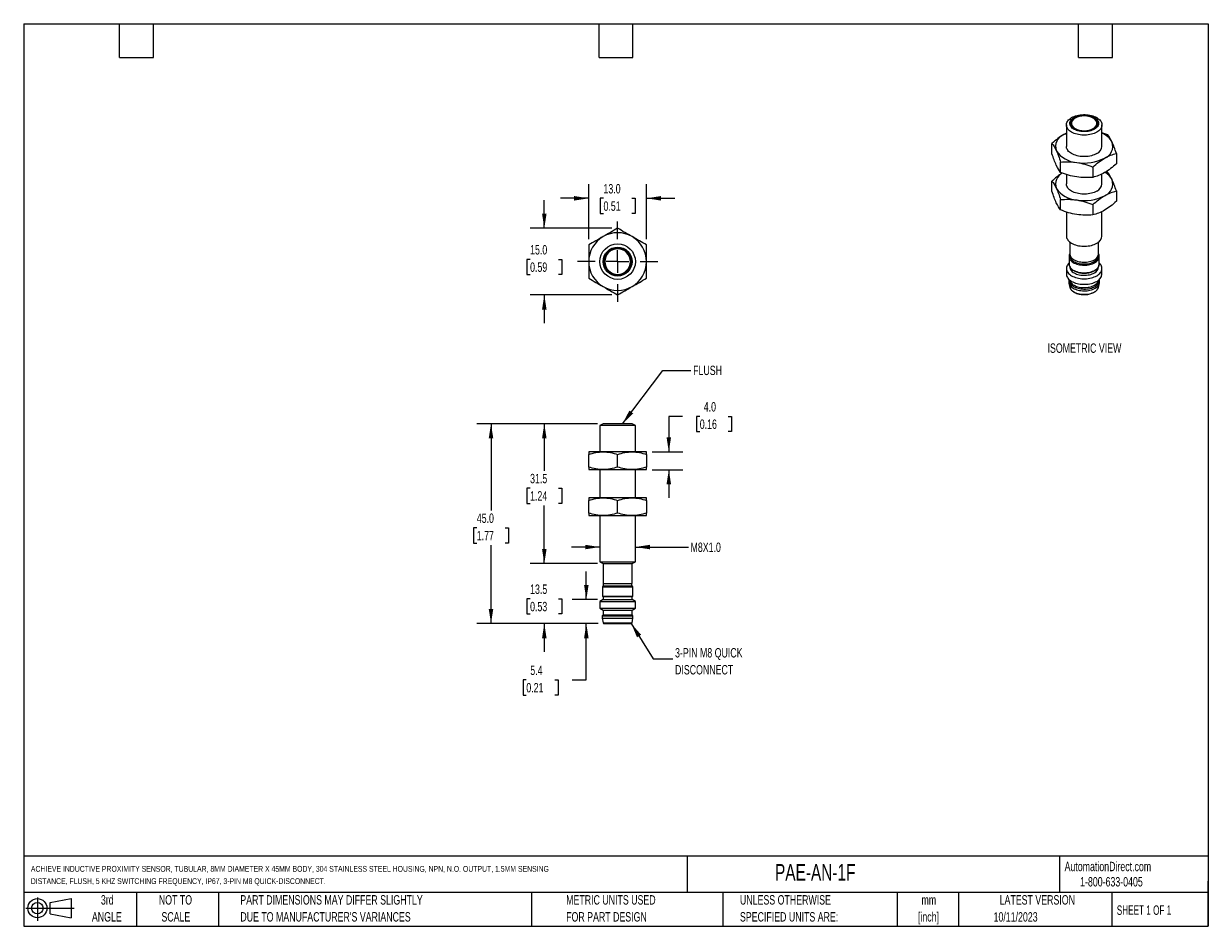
# Model space of a CAD drawing. Header units: millimetres. Extents: x 6 to 273, y 6 to 210.
import ezdxf

# ---------------------------------------------------------------- set-up
doc = ezdxf.new("R2010")
doc.units = ezdxf.units.MM
doc.linetypes.add('CENTERX2', pattern=[20.32, 12.7, -2.54, 2.54, -2.54])
doc.layers.add('CENTER', color=40, linetype='CENTERX2')
doc.layers.add('DIMENSIONS', color=140, linetype='Continuous', lineweight=25)
doc.layers.add('TEXT', color=140, linetype='Continuous', lineweight=25)
doc.styles.add('SLDTEXTSTYLE0', font='TXT', dxfattribs={"width": 0.7})
doc.styles.add('SLDTEXTSTYLE1', font='TXT', dxfattribs={"width": 0.65})
doc.dimstyles.new('SLDDIMSTYLE0', dxfattribs={"dimtxt": 2.158008, "dimasz": 3.302, "dimexe": 0, "dimexo": 0.0625, "dimgap": 0.539502, "dimtad": 0, "dimtih": 1, "dimtoh": 1, "dimrnd": 1e-09, "dimzin": 4, "dimdsep": 46, "dimtxsty": 'SLDTEXTSTYLE0', "dimsah": 1, "dimcen": 0.09, "dimadec": 0, "dimazin": 1, "dimtfac": 1, "dimtmove": 0, "dimatfit": 0, "dimfxl": 0, "dimfrac": 2, "dimtolj": 1, "dimtzin": 12, "dimarcsym": 0})
doc.dimstyles.new('SLDDIMSTYLE1', dxfattribs={"dimtxt": 2.158008, "dimasz": 3.302, "dimexe": 0, "dimexo": 0.0625, "dimgap": 0.539502, "dimtad": 0, "dimtih": 1, "dimtoh": 1, "dimrnd": 1e-09, "dimzin": 12, "dimdsep": 46, "dimtxsty": 'SLDTEXTSTYLE0', "dimsah": 1, "dimcen": 0.09, "dimadec": 0, "dimazin": 3, "dimtfac": 1, "dimtmove": 0, "dimatfit": 0, "dimfxl": 0, "dimfrac": 2, "dimtolj": 1, "dimtzin": 12, "dimarcsym": 0})
doc.dimstyles.new('SLDDIMSTYLE2', dxfattribs={"dimtxt": 2.158008, "dimasz": 3.302, "dimexe": 0, "dimexo": 0.0625, "dimgap": 0.539502, "dimtad": 0, "dimtih": 1, "dimtoh": 1, "dimrnd": 1e-09, "dimzin": 4, "dimdsep": 46, "dimtxsty": 'SLDTEXTSTYLE0', "dimsah": 1, "dimcen": 0.09, "dimadec": 0, "dimazin": 1, "dimtfac": 1, "dimtofl": 0, "dimtmove": 0, "dimatfit": 3, "dimfxl": 0, "dimfrac": 2, "dimtolj": 1, "dimtzin": 12, "dimarcsym": 0})
doc.dimstyles.new('SLDDIMSTYLE3', dxfattribs={"dimtxt": 2.158008, "dimasz": 3.302, "dimexe": 0, "dimexo": 0.0625, "dimgap": 0.539502, "dimtad": 0, "dimtih": 1, "dimtoh": 1, "dimrnd": 1e-09, "dimzin": 12, "dimdsep": 46, "dimtxsty": 'SLDTEXTSTYLE0', "dimsah": 1, "dimcen": 0.09, "dimadec": 0, "dimazin": 3, "dimtfac": 1, "dimtofl": 0, "dimtmove": 0, "dimatfit": 3, "dimfxl": 0, "dimfrac": 2, "dimtolj": 1, "dimtzin": 12, "dimarcsym": 0})
doc.dimstyles.new('SLDDIMSTYLE4', dxfattribs={"dimtxt": 0.18, "dimasz": 3.302, "dimexe": 0, "dimexo": 0.0625, "dimgap": 0, "dimtad": 0, "dimtih": 1, "dimtoh": 1, "dimdec": 0, "dimrnd": 1e-09, "dimzin": 0, "dimdsep": 46, "dimtxsty": 'Standard', "dimsah": 1, "dimcen": 0.09, "dimadec": 0, "dimazin": 0, "dimtfac": 3.302, "dimtdec": 0, "dimtofl": 0, "dimtmove": 0, "dimatfit": 3, "dimfxl": 0, "dimfrac": 2, "dimtolj": 1, "dimtzin": 0, "dimarcsym": 0})

# ---------------------------------------------------------------- blocks, each defined once
blk = doc.blocks.new('Block11')
at = {"color": 7, "linetype": 'Continuous', "lineweight": 18}
for p, q in [((0, 2.88), (10.87, 2.88)), ((2.59, 5.31), (2.59, 0)), ((5.48, 4.17), (10.18, 5.03)), ((5.48, 1.6), (5.48, 4.17)), ((10.18, 5.03), (10.18, 0.73)), ((5.48, 1.6), (10.18, 0.73))]:
    blk.add_line(p, q, dxfattribs=at)
for radius in [2.15, 1.29]:
    blk.add_circle((2.59, 2.88), radius, dxfattribs=at)
blk = doc.blocks.new('Block12')
at = {"color": 7, "linetype": 'Continuous'}
blk.add_blockref('Block11', (0, 0), dxfattribs=at)
blk = doc.blocks.new('_D')
at = {"layer": 'DIMENSIONS'}
for p, q in [((154.67, 121.15), (151.59, 121.15)), ((151.59, 121.15), (151.59, 113.15)), ((158.56, 121.15), (157.84, 121.15)), ((157.84, 121.15), (157.84, 117.72)), ((164.98, 121.15), (165.7, 121.15)), ((165.7, 121.15), (165.7, 117.72)), ((157.84, 117.72), (158.56, 117.72)), ((165.7, 117.72), (164.98, 117.72)), ((147.83, 113.15), (154.76, 113.15)), ((147.83, 109.15), (154.76, 109.15)), ((151.59, 109.15), (151.59, 102.8))]:
    blk.add_line(p, q, dxfattribs=at)
for points in [[(151.59, 113.15), (152.1, 116.45), (151.08, 116.45)], [(151.59, 109.15), (151.08, 105.85), (152.1, 105.85)]]:
    blk.add_solid(points, dxfattribs=at)
at = {"layer": 'DIMENSIONS', "char_height": 2.117, "attachment_point": 1, "style": 'SLDTEXTSTYLE0'}
for s, insert in [('4.0', (159.46, 124.36)), ('0.16', (158.56, 120.45))]:
    blk.add_mtext(s, dxfattribs=dict(at, insert=insert))
blk = doc.blocks.new('_D_1')
at = {"layer": 'DIMENSIONS'}
for p, q in [((136.06, 91.73), (129.71, 91.73)), ((144.06, 91.73), (156, 91.73))]:
    blk.add_line(p, q, dxfattribs=at)
for points in [[(136.06, 91.73), (132.76, 92.24), (132.76, 91.22)], [(144.06, 91.73), (147.36, 91.22), (147.36, 92.24)]]:
    blk.add_solid(points, dxfattribs=at)
at = {"layer": 'DIMENSIONS', "insert": (156.48, 92.74), "char_height": 2.117, "attachment_point": 1, "style": 'SLDTEXTSTYLE0'}
blk.add_mtext('M8X1.0', dxfattribs=at)
blk = doc.blocks.new('_D_2')
at = {"layer": 'DIMENSIONS'}
for p, q in [((133.02, 79.9), (133.02, 86.25)), ((135.54, 79.9), (129.85, 79.9)), ((135.71, 74.5), (129.85, 74.5)), ((133.02, 61.83), (133.02, 74.5)), ((119.51, 61.83), (118.79, 61.83)), ((118.79, 61.83), (118.79, 58.4)), ((125.93, 61.83), (126.65, 61.83)), ((126.65, 61.83), (126.65, 58.4)), ((129.82, 61.83), (133.02, 61.83)), ((118.79, 58.4), (119.51, 58.4)), ((126.65, 58.4), (125.93, 58.4))]:
    blk.add_line(p, q, dxfattribs=at)
for points in [[(133.02, 79.9), (133.53, 83.2), (132.51, 83.2)], [(133.02, 74.5), (132.51, 71.2), (133.53, 71.2)]]:
    blk.add_solid(points, dxfattribs=at)
at = {"layer": 'DIMENSIONS', "char_height": 2.117, "attachment_point": 1, "style": 'SLDTEXTSTYLE0'}
for s, insert in [('5.4', (120.41, 65.04)), ('0.21', (119.51, 61.13))]:
    blk.add_mtext(s, dxfattribs=dict(at, insert=insert))
blk = doc.blocks.new('_D_3')
at = {"layer": 'DIMENSIONS'}
for p, q in [((123.56, 88), (123.56, 94.35)), ((135.54, 88), (120.39, 88)), ((120.36, 80.09), (119.63, 80.09)), ((119.63, 80.09), (119.63, 76.66)), ((126.77, 80.09), (127.49, 80.09)), ((127.49, 80.09), (127.49, 76.66)), ((119.63, 76.66), (120.36, 76.66)), ((127.49, 76.66), (126.77, 76.66)), ((135.71, 74.5), (120.39, 74.5)), ((123.56, 74.5), (123.56, 68.15))]:
    blk.add_line(p, q, dxfattribs=at)
for points in [[(123.56, 88), (124.07, 91.3), (123.05, 91.3)], [(123.56, 74.5), (123.05, 71.2), (124.07, 71.2)]]:
    blk.add_solid(points, dxfattribs=at)
at = {"layer": 'DIMENSIONS', "char_height": 2.117, "attachment_point": 1, "style": 'SLDTEXTSTYLE0'}
for s, insert in [('13.5', (120.36, 83.3)), ('0.53', (120.36, 79.39))]:
    blk.add_mtext(s, dxfattribs=dict(at, insert=insert))
blk = doc.blocks.new('_D_4')
at = {"layer": 'DIMENSIONS'}
for p, q in [((135.54, 119.5), (108.39, 119.5)), ((111.56, 119.5), (111.56, 99.98)), ((108.36, 96.07), (107.63, 96.07)), ((107.63, 96.07), (107.63, 92.64)), ((114.77, 96.07), (115.49, 96.07)), ((115.49, 96.07), (115.49, 92.64)), ((107.63, 92.64), (108.36, 92.64)), ((111.56, 74.5), (111.56, 92.16)), ((115.49, 92.64), (114.77, 92.64)), ((135.71, 74.5), (108.39, 74.5))]:
    blk.add_line(p, q, dxfattribs=at)
for points in [[(111.56, 119.5), (111.05, 116.2), (112.07, 116.2)], [(111.56, 74.5), (112.07, 77.8), (111.05, 77.8)]]:
    blk.add_solid(points, dxfattribs=at)
at = {"layer": 'DIMENSIONS', "char_height": 2.117, "attachment_point": 1, "style": 'SLDTEXTSTYLE0'}
for s, insert in [('45.0', (108.36, 99.28)), ('1.77', (108.36, 95.37))]:
    blk.add_mtext(s, dxfattribs=dict(at, insert=insert))
blk = doc.blocks.new('_D_5')
at = {"layer": 'DIMENSIONS'}
for p, q in [((135.54, 119.5), (120.39, 119.5)), ((123.56, 119.5), (123.56, 108.92)), ((120.36, 105), (119.63, 105)), ((119.63, 105), (119.63, 101.57)), ((126.77, 105), (127.49, 105)), ((127.49, 105), (127.49, 101.57)), ((119.63, 101.57), (120.36, 101.57)), ((127.49, 101.57), (126.77, 101.57)), ((123.56, 88), (123.56, 101.09)), ((135.54, 88), (120.39, 88))]:
    blk.add_line(p, q, dxfattribs=at)
for points in [[(123.56, 119.5), (123.05, 116.2), (124.07, 116.2)], [(123.56, 88), (124.07, 91.3), (123.05, 91.3)]]:
    blk.add_solid(points, dxfattribs=at)
at = {"layer": 'DIMENSIONS', "char_height": 2.117, "attachment_point": 1, "style": 'SLDTEXTSTYLE0'}
for s, insert in [('31.5', (120.36, 108.21)), ('1.24', (120.36, 104.3))]:
    blk.add_mtext(s, dxfattribs=dict(at, insert=insert))
blk = doc.blocks.new('_D_6')
at = {"layer": 'DIMENSIONS'}
for p, q in [((133.56, 161.02), (133.56, 173.42)), ((146.56, 161.02), (146.56, 173.42)), ((133.56, 170.24), (127.21, 170.24)), ((136.88, 170.24), (136.15, 170.24)), ((136.15, 170.24), (136.15, 166.81)), ((143.29, 170.24), (144.02, 170.24)), ((144.02, 170.24), (144.02, 166.81)), ((146.56, 170.24), (152.91, 170.24)), ((136.15, 166.81), (136.88, 166.81)), ((144.02, 166.81), (143.29, 166.81))]:
    blk.add_line(p, q, dxfattribs=at)
for points in [[(133.56, 170.24), (130.26, 170.75), (130.26, 169.73)], [(146.56, 170.24), (149.86, 169.73), (149.86, 170.75)]]:
    blk.add_solid(points, dxfattribs=at)
at = {"layer": 'DIMENSIONS', "char_height": 2.117, "attachment_point": 1, "style": 'SLDTEXTSTYLE0'}
for s, insert in [('13.0', (136.88, 173.45)), ('0.51', (136.88, 169.54))]:
    blk.add_mtext(s, dxfattribs=dict(at, insert=insert))
blk = doc.blocks.new('_D_7')
at = {"layer": 'DIMENSIONS'}
for p, q in [((123.56, 163.5), (123.56, 169.85)), ((138.79, 163.5), (120.39, 163.5)), ((120.36, 156.5), (119.63, 156.5)), ((119.63, 156.5), (119.63, 153.07)), ((126.77, 156.5), (127.49, 156.5)), ((127.49, 156.5), (127.49, 153.07)), ((119.63, 153.07), (120.36, 153.07)), ((127.49, 153.07), (126.77, 153.07)), ((138.79, 148.49), (120.39, 148.49)), ((123.56, 148.49), (123.56, 142.14))]:
    blk.add_line(p, q, dxfattribs=at)
for points in [[(123.56, 163.5), (124.07, 166.8), (123.05, 166.8)], [(123.56, 148.49), (123.05, 145.19), (124.07, 145.19)]]:
    blk.add_solid(points, dxfattribs=at)
at = {"layer": 'DIMENSIONS', "char_height": 2.117, "attachment_point": 1, "style": 'SLDTEXTSTYLE0'}
for s, insert in [('15.0', (120.36, 159.71)), ('0.59', (120.36, 155.8))]:
    blk.add_mtext(s, dxfattribs=dict(at, insert=insert))
blk = doc.blocks.new('SW_CENTERMARKSYMBOL_0')
at = {"layer": 'CENTER', "color": 0}
for p, q in [((0, 5.08), (0, 9.04)), ((-5.08, 0), (-9.04, 0)), ((0, 0), (-2.54, 0)), ((0, 0), (0, 2.54)), ((0, 0), (0, -2.54)), ((0, 0), (2.54, 0)), ((5.08, 0), (9.04, 0)), ((0, -5.08), (0, -9.04))]:
    blk.add_line(p, q, dxfattribs=at)

msp = doc.modelspace()

# ---------------------------------------------------------------- linework, layer by layer
for p, q in [((241.104, 186.768), (241.104, 181.937)), ((242.153, 187.235), (242.129, 187.04)), ((248.079, 187.04), (248.063, 187.168)), ((249.104, 181.937), (249.104, 186.768)), ((241.104, 184.905), (240.508, 184.59)), ((237.854, 180.266), (237.854, 182.584)), ((252.354, 180.341), (252.354, 178.023)), ((239.797, 176.081), (239.797, 178.399)), ((247.047, 177.278), (247.047, 174.96)), ((250.411, 176.075), (250.025, 176.221)), ((237.854, 171.815), (237.854, 174.133)), ((241.104, 175.613), (241.104, 173.486)), ((249.104, 173.486), (249.104, 175.702)), ((252.354, 171.89), (252.354, 169.572)), ((239.797, 167.63), (239.797, 169.948)), ((247.047, 168.826), (247.047, 166.508)), ((241.104, 167.162), (241.104, 161.755)), ((249.104, 161.755), (249.104, 167.251)), ((241.854, 160.408), (241.854, 157.727)), ((248.354, 157.727), (248.354, 160.408)), ((241.874, 157.519), (241.874, 157.318)), ((248.334, 157.318), (248.334, 157.519)), ((241.707, 157.18), (241.704, 157.155)), ((241.704, 157.178), (241.704, 157.155)), ((241.704, 157.155), (241.704, 155.44)), ((241.704, 155.44), (241.705, 155.396)), ((241.854, 154.834), (241.854, 154.787)), ((248.354, 154.787), (248.354, 154.84)), ((248.504, 157.155), (248.504, 157.165)), ((248.504, 155.44), (248.504, 157.155)), ((241.104, 154.433), (241.104, 153.181)), ((249.104, 153.181), (249.104, 154.433)), ((241.654, 151.807), (241.654, 151.398)), ((241.676, 151.173), (241.848, 150.301)), ((241.848, 150.301), (241.85, 150.291)), ((248.347, 150.244), (248.36, 150.301)), ((248.36, 150.301), (248.532, 151.173)), ((248.554, 151.398), (248.554, 151.807)), ((136.812, 119.503), (136.062, 119.07)), ((136.062, 119.07), (136.062, 113.153)), ((144.062, 119.07), (136.062, 119.07)), ((143.312, 119.503), (136.812, 119.503)), ((144.062, 119.07), (143.312, 119.503)), ((144.062, 113.153), (144.062, 119.07)), ((136.812, 113.153), (133.562, 113.153)), ((133.562, 109.733), (133.562, 112.572)), ((143.312, 113.153), (136.812, 113.153)), ((140.062, 109.733), (140.062, 112.572)), ((146.562, 113.153), (143.312, 113.153)), ((146.562, 112.572), (146.562, 109.733)), ((133.562, 109.153), (136.812, 109.153)), ((136.062, 109.153), (136.062, 102.803)), ((136.812, 109.153), (143.312, 109.153)), ((143.312, 109.153), (146.562, 109.153)), ((144.062, 102.803), (144.062, 109.153)), ((136.812, 102.803), (133.562, 102.803)), ((133.562, 99.383), (133.562, 102.222)), ((143.312, 102.803), (136.812, 102.803)), ((140.062, 99.383), (140.062, 102.222)), ((146.562, 102.803), (143.312, 102.803)), ((146.562, 102.222), (146.562, 99.383)), ((133.562, 98.803), (136.812, 98.803)), ((136.062, 98.803), (136.062, 88.436)), ((136.812, 98.803), (143.312, 98.803)), ((143.312, 98.803), (146.562, 98.803)), ((144.062, 88.436), (144.062, 98.803)), ((136.062, 88.436), (136.812, 88.003)), ((136.062, 88.436), (144.062, 88.436)), ((143.312, 88.003), (144.062, 88.436)), ((136.812, 88.003), (136.812, 83.503)), ((136.812, 88.003), (143.312, 88.003)), ((143.312, 83.503), (143.312, 88.003)), ((136.662, 82.803), (136.662, 80.703)), ((136.662, 82.803), (143.462, 82.803)), ((136.812, 83.503), (143.312, 83.503)), ((136.832, 83.503), (136.832, 83.003)), ((136.832, 83.003), (143.292, 83.003)), ((143.292, 83.003), (143.292, 83.503)), ((143.462, 80.703), (143.462, 82.803)), ((136.662, 80.703), (143.462, 80.703)), ((136.812, 80.503), (136.812, 79.903)), ((143.312, 80.503), (136.812, 80.503)), ((143.312, 79.903), (143.312, 80.503)), ((136.812, 79.903), (136.062, 79.47)), ((136.062, 79.47), (136.062, 77.936)), ((136.062, 79.47), (144.062, 79.47)), ((136.062, 77.936), (136.812, 77.503)), ((136.062, 77.936), (144.062, 77.936)), ((136.812, 79.903), (143.312, 79.903)), ((136.812, 77.503), (136.812, 76.503)), ((136.812, 77.503), (143.312, 77.503)), ((144.062, 79.47), (143.312, 79.903)), ((143.312, 77.503), (144.062, 77.936)), ((143.312, 76.503), (143.312, 77.503)), ((144.062, 77.936), (144.062, 79.47)), ((136.812, 76.503), (136.612, 76.253)), ((136.612, 76.253), (136.612, 75.753)), ((136.612, 76.253), (143.512, 76.253)), ((136.612, 75.753), (136.785, 74.671)), ((136.612, 75.753), (143.512, 75.753)), ((136.812, 76.503), (143.312, 76.503)), ((143.512, 76.253), (143.312, 76.503)), ((143.339, 74.671), (143.512, 75.753)), ((143.512, 75.753), (143.512, 76.253)), ((136.785, 74.671), (143.339, 74.671)), ((136.982, 74.503), (143.141, 74.503))]:
    msp.add_line(p, q)
at = {"flags": 128}
for points in [[(247.933, 185.136), (247.66, 184.992), (247.365, 184.863), (247.051, 184.751), (246.72, 184.656), (246.375, 184.579), (246.02, 184.521), (245.657, 184.481), (245.289, 184.462), (244.92, 184.462), (244.552, 184.481), (244.188, 184.521), (243.833, 184.579), (243.489, 184.656), (243.158, 184.751), (242.844, 184.863), (242.549, 184.992), (242.276, 185.136), (242.027, 185.293), (241.804, 185.463), (241.61, 185.645), (241.445, 185.836), (241.312, 186.035), (241.211, 186.24), (241.143, 186.449), (241.109, 186.662), (241.109, 186.875), (241.143, 187.087), (241.211, 187.297), (241.312, 187.502), (241.445, 187.701), (241.61, 187.892), (241.804, 188.073), (242.027, 188.244), (242.276, 188.401), (242.549, 188.545), (242.844, 188.673), (243.158, 188.786), (243.489, 188.881), (243.833, 188.958), (244.188, 189.016), (244.552, 189.055), (244.92, 189.075), (245.289, 189.075), (245.657, 189.055), (246.02, 189.016), (246.375, 188.958), (246.72, 188.881), (247.051, 188.786), (247.365, 188.673), (247.66, 188.545), (247.933, 188.401), (248.182, 188.244), (248.404, 188.073), (248.599, 187.892), (248.763, 187.701), (248.897, 187.502), (248.998, 187.297), (249.066, 187.087), (249.1, 186.875), (249.1, 186.662), (249.066, 186.449), (248.998, 186.24), (248.897, 186.035), (248.763, 185.836), (248.599, 185.645), (248.404, 185.463), (248.182, 185.293), (247.933, 185.136)], [(247.402, 185.795), (247.154, 185.666), (246.884, 185.552), (246.595, 185.455), (246.29, 185.375), (245.972, 185.314), (245.646, 185.272), (245.313, 185.25), (244.979, 185.247), (244.646, 185.265), (244.317, 185.302), (243.997, 185.358), (243.689, 185.433), (243.395, 185.526), (243.12, 185.636), (242.866, 185.762), (242.636, 185.902), (242.431, 186.055), (242.255, 186.219), (242.11, 186.393), (241.996, 186.574), (241.915, 186.762), (241.867, 186.953), (241.855, 187.146), (241.876, 187.339), (241.932, 187.529), (242.021, 187.716), (242.143, 187.895), (242.297, 188.067), (242.48, 188.229), (242.691, 188.379), (242.928, 188.515), (243.187, 188.637), (243.467, 188.743), (243.765, 188.831), (244.076, 188.902), (244.399, 188.953), (244.728, 188.986), (245.062, 188.998), (245.397, 188.991), (245.728, 188.963), (246.053, 188.916), (246.367, 188.851), (246.668, 188.767), (246.953, 188.665), (247.218, 188.547), (247.461, 188.414), (247.678, 188.267), (247.869, 188.108), (248.03, 187.939), (248.16, 187.761), (248.257, 187.576), (248.322, 187.387), (248.352, 187.194), (248.348, 187.001), (248.309, 186.809), (248.236, 186.621), (248.13, 186.438), (247.992, 186.262), (247.824, 186.095), (247.626, 185.939), (247.402, 185.795)], [(247.296, 185.857), (247.513, 185.996), (247.704, 186.147), (247.866, 186.31), (247.998, 186.481), (248.099, 186.659), (248.166, 186.842), (248.2, 187.028), (248.2, 187.216), (248.166, 187.402), (248.099, 187.585), (247.998, 187.763), (247.866, 187.934), (247.704, 188.097), (247.513, 188.248), (247.296, 188.387), (247.055, 188.513), (246.793, 188.623), (246.512, 188.717), (246.215, 188.793), (245.907, 188.851), (245.589, 188.89), (245.267, 188.909), (244.942, 188.909), (244.619, 188.89), (244.302, 188.851), (243.993, 188.793), (243.697, 188.717), (243.416, 188.623), (243.153, 188.513), (242.912, 188.387), (242.695, 188.248), (242.504, 188.097), (242.342, 187.934), (242.21, 187.763), (242.11, 187.585), (242.042, 187.402), (242.009, 187.216), (242.009, 187.028), (242.042, 186.842), (242.11, 186.659), (242.21, 186.481), (242.342, 186.31), (242.504, 186.147), (242.695, 185.996), (242.912, 185.857), (243.153, 185.731), (243.416, 185.621), (243.697, 185.527), (243.993, 185.451), (244.302, 185.393), (244.619, 185.354), (244.942, 185.335), (245.267, 185.335), (245.589, 185.354), (245.907, 185.393), (246.215, 185.451), (246.512, 185.527), (246.793, 185.621), (247.055, 185.731), (247.296, 185.857)], [(242.149, 187.239), (242.142, 187.2), (242.13, 187.017), (242.151, 186.835), (242.205, 186.655), (242.292, 186.479), (242.412, 186.31), (242.561, 186.149), (242.74, 185.998), (242.945, 185.859), (243.175, 185.733), (243.427, 185.622), (243.683, 185.531)], [(247.261, 185.836), (247.439, 185.953), (247.626, 186.102), (247.784, 186.262), (247.913, 186.431), (248.009, 186.607), (248.072, 186.788), (248.102, 186.971), (248.098, 187.156), (248.059, 187.339), (247.988, 187.518), (247.888, 187.685)], [(240.508, 184.59), (240.864, 184.781), (241.104, 184.895)], [(247.933, 180.304), (247.66, 180.16), (247.365, 180.032), (247.051, 179.92), (246.72, 179.825), (246.375, 179.747), (246.02, 179.689), (245.657, 179.65), (245.289, 179.63), (244.92, 179.63), (244.552, 179.65), (244.188, 179.689), (243.833, 179.747), (243.489, 179.825), (243.158, 179.92), (242.844, 180.032), (242.549, 180.16), (242.276, 180.304), (242.027, 180.462), (241.804, 180.632), (241.61, 180.813), (241.445, 181.004), (241.312, 181.203), (241.211, 181.408), (241.143, 181.618), (241.109, 181.83), (241.104, 181.937)], [(247.933, 171.853), (247.66, 171.709), (247.365, 171.581), (247.051, 171.468), (246.72, 171.373), (246.375, 171.296), (246.02, 171.238), (245.657, 171.199), (245.289, 171.179), (244.92, 171.179), (244.552, 171.199), (244.188, 171.238), (243.833, 171.296), (243.489, 171.373), (243.158, 171.468), (242.844, 171.581), (242.549, 171.709), (242.276, 171.853), (242.027, 172.011), (241.804, 172.181), (241.61, 172.362), (241.445, 172.553), (241.312, 172.752), (241.211, 172.957), (241.143, 173.167), (241.109, 173.379), (241.104, 173.486)], [(241.104, 161.755), (241.109, 161.648), (241.143, 161.435), (241.211, 161.226), (241.312, 161.021), (241.445, 160.822), (241.61, 160.631), (241.804, 160.45), (242.027, 160.279), (242.276, 160.122), (242.549, 159.978), (242.844, 159.849), (243.158, 159.737), (243.489, 159.642), (243.833, 159.565), (244.188, 159.507), (244.552, 159.467), (244.92, 159.448), (245.289, 159.448), (245.657, 159.467), (246.02, 159.507), (246.375, 159.565), (246.72, 159.642), (247.051, 159.737), (247.365, 159.849), (247.66, 159.978), (247.933, 160.122)], [(241.854, 157.727), (241.867, 157.558), (241.915, 157.366), (241.996, 157.179), (242.11, 156.997), (242.255, 156.823), (242.431, 156.659), (242.636, 156.506), (242.866, 156.366), (243.12, 156.24), (243.395, 156.131), (243.689, 156.038), (243.997, 155.963), (244.317, 155.906), (244.646, 155.869), (244.979, 155.852), (245.313, 155.854), (245.646, 155.877), (245.972, 155.918), (246.29, 155.98), (246.595, 156.059), (246.884, 156.157), (247.154, 156.27), (247.402, 156.4)], [(241.704, 155.65), (241.61, 155.557), (241.445, 155.366), (241.312, 155.167), (241.211, 154.962), (241.143, 154.752), (241.109, 154.54), (241.109, 154.327), (241.143, 154.114), (241.211, 153.905), (241.312, 153.7), (241.445, 153.501), (241.61, 153.31), (241.804, 153.128), (242.027, 152.958), (242.276, 152.801), (242.549, 152.657), (242.844, 152.528), (243.158, 152.416), (243.489, 152.321), (243.833, 152.244), (244.188, 152.186), (244.552, 152.146), (244.92, 152.127), (245.289, 152.127), (245.657, 152.146), (246.02, 152.186), (246.375, 152.244), (246.72, 152.321), (247.051, 152.416), (247.365, 152.528), (247.66, 152.657), (247.933, 152.801)], [(241.704, 157.155), (241.711, 157.033), (241.749, 156.838), (241.82, 156.647), (241.924, 156.461), (242.06, 156.281), (242.225, 156.111), (242.42, 155.95), (242.641, 155.802), (242.886, 155.667), (243.154, 155.547), (243.441, 155.443), (243.745, 155.356), (244.062, 155.287), (244.389, 155.236), (244.724, 155.204), (245.062, 155.192), (245.401, 155.2), (245.736, 155.226), (246.066, 155.272), (246.386, 155.337), (246.693, 155.42), (246.984, 155.52), (247.257, 155.636), (247.508, 155.767)], [(241.705, 155.396), (241.711, 155.318), (241.749, 155.123), (241.82, 154.932), (241.924, 154.746), (242.06, 154.567), (242.225, 154.396), (242.42, 154.236), (242.641, 154.087), (242.886, 153.952), (243.154, 153.832), (243.441, 153.728), (243.745, 153.641), (244.062, 153.572), (244.389, 153.521), (244.724, 153.49), (245.062, 153.478), (245.401, 153.485), (245.736, 153.512), (246.066, 153.558), (246.386, 153.622), (246.693, 153.705), (246.984, 153.805), (247.257, 153.921), (247.508, 154.052)], [(241.854, 154.787), (241.867, 154.618), (241.915, 154.427), (241.996, 154.239), (242.11, 154.058), (242.255, 153.884), (242.431, 153.72), (242.636, 153.567), (242.866, 153.427), (243.12, 153.301), (243.395, 153.191), (243.689, 153.098), (243.997, 153.023), (244.317, 152.967), (244.646, 152.93), (244.979, 152.912), (245.313, 152.915), (245.646, 152.937), (245.972, 152.979), (246.29, 153.04), (246.595, 153.12), (246.884, 153.217), (247.154, 153.331), (247.402, 153.46)], [(241.874, 157.318), (241.887, 157.15), (241.934, 156.96), (242.015, 156.774), (242.128, 156.594), (242.273, 156.421), (242.448, 156.257), (242.651, 156.105), (242.88, 155.966), (243.132, 155.841), (243.406, 155.732), (243.697, 155.64), (244.004, 155.565), (244.322, 155.509), (244.648, 155.472), (244.98, 155.455), (245.312, 155.457), (245.642, 155.48), (245.967, 155.521), (246.282, 155.582), (246.585, 155.661), (246.873, 155.758), (247.141, 155.871), (247.388, 156)], [(247.933, 152.801), (248.182, 152.958), (248.404, 153.128), (248.599, 153.31), (248.763, 153.501), (248.897, 153.7), (248.998, 153.905), (249.066, 154.114), (249.1, 154.327), (249.1, 154.54), (249.066, 154.752), (248.998, 154.962), (248.897, 155.167), (248.763, 155.366), (248.599, 155.557), (248.504, 155.65)], [(241.104, 153.181), (241.109, 153.074), (241.143, 152.862), (241.211, 152.652), (241.312, 152.447), (241.445, 152.248), (241.61, 152.057), (241.804, 151.876), (242.027, 151.706), (242.276, 151.548), (242.549, 151.404), (242.844, 151.276), (243.158, 151.164), (243.489, 151.068), (243.833, 150.991), (244.188, 150.933), (244.552, 150.894), (244.92, 150.874), (245.289, 150.874), (245.657, 150.894), (246.02, 150.933), (246.375, 150.991), (246.72, 151.068), (247.051, 151.164), (247.365, 151.276), (247.66, 151.404), (247.933, 151.548)], [(241.654, 151.398), (241.661, 151.274), (241.699, 151.077), (241.772, 150.883), (241.877, 150.694), (242.015, 150.512), (242.183, 150.339), (242.38, 150.176), (242.605, 150.026), (242.854, 149.889), (243.125, 149.767), (243.417, 149.661), (243.725, 149.573), (244.046, 149.503), (244.379, 149.451), (244.718, 149.419), (245.061, 149.407), (245.405, 149.414), (245.746, 149.441), (246.08, 149.488), (246.405, 149.554), (246.716, 149.637), (247.012, 149.739), (247.289, 149.857), (247.544, 149.99)], [(241.67, 151.997), (241.657, 151.881), (241.661, 151.683), (241.699, 151.485), (241.772, 151.291), (241.877, 151.102), (242.015, 150.92), (242.183, 150.747), (242.38, 150.585), (242.605, 150.434), (242.854, 150.297), (243.125, 150.175), (243.417, 150.07), (243.725, 149.981), (244.046, 149.911), (244.379, 149.86), (244.718, 149.828), (245.061, 149.815), (245.405, 149.823), (245.746, 149.85), (246.08, 149.896), (246.405, 149.962), (246.716, 150.046), (247.012, 150.147), (247.289, 150.265), (247.544, 150.398)], [(241.85, 150.291), (241.854, 150.276), (241.912, 150.088), (242.003, 149.903), (242.127, 149.725), (242.28, 149.555), (242.463, 149.395), (242.673, 149.247), (242.907, 149.111), (243.165, 148.99), (243.442, 148.885), (243.736, 148.796), (244.044, 148.725), (244.364, 148.672), (244.69, 148.639), (245.021, 148.624), (245.353, 148.629), (245.682, 148.653), (246.006, 148.696), (246.32, 148.758), (246.621, 148.838), (246.908, 148.936), (247.175, 149.049), (247.421, 149.177)], [(241.871, 151.821), (241.915, 151.651), (241.996, 151.463), (242.11, 151.282), (242.255, 151.108), (242.431, 150.943), (242.636, 150.79), (242.866, 150.65), (243.12, 150.525), (243.395, 150.415), (243.689, 150.322), (243.997, 150.247), (244.317, 150.19), (244.646, 150.153), (244.979, 150.136), (245.313, 150.138), (245.646, 150.161), (245.972, 150.203), (246.29, 150.264), (246.595, 150.343), (246.884, 150.441), (247.154, 150.555), (247.402, 150.684)]]:
    msp.add_lwpolyline(points, dxfattribs=at)
for radius in [4, 3.25, 3.1, 3, 2.975]:
    msp.add_circle((140.062, 155.993), radius)
for centre, radius, start, end in [((243.414, 187.025), 1.277, 148.54891, 248.57596), ((246.683, 187.109), 1.387, 292.26328, 3.79064), ((241.533, 181.912), 2.868, 110.93476, 199.26832), ((245.515, 188.813), 3.434, 287.11883, 299.5469), ((247.513, 180.77), 4.421, 28.92625, 68.90641), ((247.104, 182.135), 2.01, 294.34214, 354.33772), ((248.676, 181.962), 2.868, 290.93476, 19.26832), ((243.777, 184.236), 5.934, 213.43888, 266.5665), ((245.119, 188.124), 9.957, 260.18873, 297.39735), ((247.948, 172.692), 3.862, 27.20341, 61.33472), ((241.426, 173.464), 2.768, 116.6758, 200.05539), ((247.104, 173.684), 2.01, 294.34214, 354.33772), ((248.676, 173.511), 2.868, 290.93476, 19.26832), ((243.777, 175.784), 5.934, 213.43888, 266.5665), ((245.119, 179.673), 9.957, 260.18873, 297.39735), ((140.062, 155.993), 6.5, 120, 180), ((140.062, 155.993), 6.5, 60, 120), ((140.062, 155.993), 6.5, 0, 60), ((247.13, 161.934), 1.982, 293.87615, 354.80371), ((246.74, 157.88), 1.621, 294.1045, 354.57536), ((140.062, 155.993), 6.5, 180, 240), ((140.062, 155.993), 6.5, 300, 0), ((246.73, 157.471), 1.611, 294.1045, 354.57536), ((246.74, 154.94), 1.621, 294.1045, 354.57536), ((246.807, 157.322), 1.705, 294.28714, 354.39272), ((246.807, 155.607), 1.705, 294.28714, 354.39272), ((247.13, 153.36), 1.982, 293.87615, 354.80371), ((140.062, 155.993), 6.5, 240, 300), ((246.687, 152.226), 1.699, 294.89412, 346.24214), ((246.671, 150.764), 1.756, 295.31545, 342.75927), ((246.918, 151.897), 1.624, 292.67988, 3.53003), ((246.832, 151.567), 1.731, 294.28714, 354.39272), ((136.862, 82.803), 0.2, 90, 180), ((143.262, 82.803), 0.2, 0, 90), ((136.862, 80.703), 0.2, 180, 270), ((143.262, 80.703), 0.2, 270, 0), ((136.982, 74.703), 0.2, 189.09, 270), ((143.141, 74.703), 0.2, 270, 350.91)]:
    msp.add_arc(centre, radius, start, end)
for points, knots in [([(248.063, 187.168), (248.058, 187.216), (248.047, 187.345), (247.968, 187.533), (247.856, 187.721), (247.7, 187.914), (247.49, 188.107), (247.2, 188.301), (246.86, 188.473), (246.515, 188.597), (246.185, 188.684), (245.902, 188.739), (245.601, 188.778), (245.193, 188.806), (244.686, 188.794), (244.17, 188.72), (243.754, 188.615), (243.435, 188.505), (243.164, 188.382), (242.945, 188.259), (242.775, 188.143), (242.651, 188.042), (242.544, 187.944), (242.442, 187.834), (242.331, 187.69), (242.23, 187.508), (242.165, 187.352), (242.155, 187.256), (242.153, 187.235)], [0, 0, 0, 0, 0.0265035, 0.0701801, 0.1076829, 0.1391559, 0.1937575, 0.240882, 0.2898496, 0.347465, 0.3795481, 0.4137973, 0.4496077, 0.4850842, 0.5545407, 0.6221464, 0.6662354, 0.7094731, 0.7492207, 0.7838575, 0.8133772, 0.8388239, 0.8566465, 0.880479, 0.9103469, 0.9462745, 0.9882742, 1, 1, 1, 1]), ([(247.137, 185.948), (246.598, 185.637), (245.867, 185.462), (244.342, 185.462), (243.61, 185.637), (242.532, 186.26), (242.229, 186.682), (242.229, 187.562), (242.532, 187.984), (243.61, 188.607), (244.342, 188.782), (245.867, 188.782), (246.598, 188.607), (247.676, 187.984), (247.979, 187.562), (247.979, 186.682), (247.676, 186.26), (247.137, 185.948)], [0, 0, 0, 0, 0.125, 0.125, 0.25, 0.25, 0.375, 0.375, 0.5, 0.5, 0.625, 0.625, 0.75, 0.75, 0.875, 0.875, 1, 1, 1, 1]), ([(250.411, 184.527), (250.119, 184.642), (249.688, 184.811), (249.247, 184.95), (249.104, 184.994)], [0, 0, 0, 0, 0.6765019, 1, 1, 1, 1]), ([(240.184, 175.936), (240.071, 175.867), (239.735, 175.662), (239.176, 175.251), (238.512, 174.72), (238.074, 174.329), (237.854, 174.133)], [0, 0, 0, 0, 0.14320578, 0.42531588, 0.71208544, 1, 1, 1, 1]), ([(142.937, 155.993), (142.937, 155.23), (142.634, 154.499), (141.556, 153.421), (140.824, 153.118), (139.299, 153.118), (138.568, 153.421), (137.49, 154.499), (137.187, 155.23), (137.187, 156.755), (137.49, 157.486), (138.568, 158.565), (139.299, 158.868), (140.824, 158.868), (141.556, 158.565), (142.634, 157.486), (142.937, 156.755), (142.937, 155.993)], [0, 0, 0, 0, 0.125, 0.125, 0.25, 0.25, 0.375, 0.375, 0.5, 0.5, 0.625, 0.625, 0.75, 0.75, 0.875, 0.875, 1, 1, 1, 1]), ([(241.854, 157.755), (241.836, 157.718), (241.779, 157.608), (241.725, 157.427), (241.715, 157.282), (241.71, 157.214)], [0, 0, 0, 0, 0.2093715, 0.6304032, 1, 1, 1, 1]), ([(248.504, 157.155), (248.501, 157.231), (248.494, 157.374), (248.437, 157.571), (248.391, 157.697), (248.357, 157.756), (248.354, 157.761)], [0, 0, 0, 0, 0.3701687, 0.6945229, 0.9729734, 1, 1, 1, 1]), ([(241.716, 155.316), (241.718, 155.281), (241.724, 155.18), (241.77, 155.024), (241.846, 154.838), (241.941, 154.675), (242.081, 154.486), (242.281, 154.279), (242.554, 154.069), (242.864, 153.887), (243.195, 153.734), (243.545, 153.612), (243.891, 153.522), (244.217, 153.459), (244.555, 153.416), (244.902, 153.393), (245.253, 153.391), (245.606, 153.411), (245.952, 153.453), (246.314, 153.52), (246.676, 153.616), (247.023, 153.74), (247.319, 153.875), (247.564, 154.015), (247.756, 154.147), (247.879, 154.247), (247.963, 154.322), (248.033, 154.39), (248.121, 154.484), (248.221, 154.609), (248.324, 154.767), (248.417, 154.959), (248.489, 155.188), (248.499, 155.353), (248.504, 155.44)], [0, 0, 0, 0, 0.0157417, 0.0460712, 0.0721084, 0.1031283, 0.1256905, 0.1688471, 0.2165138, 0.2534373, 0.294467, 0.3378832, 0.3707448, 0.4038601, 0.437236, 0.4708799, 0.5047997, 0.5390031, 0.5734739, 0.6069675, 0.6490051, 0.6880689, 0.7241603, 0.7572771, 0.7859342, 0.8087665, 0.8168324, 0.8290799, 0.8459357, 0.8674216, 0.89356, 0.9243684, 0.959853, 1, 1, 1, 1]), ([(241.852, 150.289), (241.871, 150.213), (241.908, 150.07), (242.005, 149.878), (242.109, 149.723), (242.211, 149.598), (242.305, 149.5), (242.396, 149.415), (242.547, 149.289), (242.772, 149.135), (243.051, 148.989), (243.302, 148.881), (243.547, 148.794), (243.846, 148.708), (244.204, 148.633), (244.608, 148.58), (245.092, 148.555), (245.62, 148.577), (246.156, 148.657), (246.624, 148.777), (247.031, 148.927), (247.374, 149.098), (247.596, 149.244), (247.735, 149.351), (247.835, 149.434), (247.949, 149.544), (248.073, 149.686), (248.189, 149.855), (248.277, 150.014), (248.305, 150.118), (248.314, 150.15)], [0, 0, 0, 0, 0.0396473, 0.0751208, 0.1043395, 0.1273325, 0.1483826, 0.1647713, 0.1814267, 0.2320994, 0.2759584, 0.3023152, 0.3334049, 0.3697325, 0.4112935, 0.4579666, 0.5047955, 0.570408, 0.6305708, 0.6853588, 0.7371129, 0.7871281, 0.8316386, 0.8441711, 0.8602755, 0.8864923, 0.9128611, 0.94501, 0.9829633, 1, 1, 1, 1])]:
    msp.add_open_spline(points, degree=3, knots=knots)
for points in [[(240.508, 184.59), (239.602, 184.067), (238.721, 183.374), (237.854, 182.584)], [(251.383, 182.908), (251.051, 183.622), (250.729, 184.132), (250.411, 184.527)], [(237.854, 182.584), (238.172, 182.19), (238.494, 181.68), (238.826, 180.966)], [(252.354, 180.341), (252.037, 181.314), (251.714, 182.194), (251.383, 182.908)], [(238.826, 177.7), (238.494, 178.414), (238.172, 179.294), (237.854, 180.266)], [(238.826, 180.966), (239.157, 180.252), (239.48, 179.372), (239.797, 178.399)], [(247.047, 177.278), (247.914, 178.067), (248.795, 178.761), (249.7, 179.284)], [(249.7, 179.284), (250.606, 179.806), (251.487, 180.13), (252.354, 180.341)], [(239.797, 176.081), (239.48, 176.476), (239.157, 176.985), (238.826, 177.7)], [(239.797, 178.399), (240.981, 178.505), (242.185, 178.504), (243.422, 178.312)], [(243.422, 175.046), (242.185, 175.238), (240.981, 175.609), (239.797, 176.081)], [(243.422, 178.312), (244.659, 178.121), (245.863, 177.75), (247.047, 177.278)], [(252.354, 178.023), (251.487, 177.234), (250.606, 176.54), (249.7, 176.017)], [(251.383, 174.457), (251.051, 175.171), (250.729, 175.681), (250.411, 176.075)], [(237.854, 174.133), (238.172, 173.738), (238.494, 173.229), (238.826, 172.515)], [(247.047, 174.96), (245.863, 174.854), (244.659, 174.855), (243.422, 175.046)], [(249.7, 176.017), (248.795, 175.495), (247.914, 175.171), (247.047, 174.96)], [(252.354, 171.89), (252.037, 172.863), (251.714, 173.743), (251.383, 174.457)], [(238.826, 169.248), (238.494, 169.963), (238.172, 170.842), (237.854, 171.815)], [(238.826, 172.515), (239.157, 171.8), (239.48, 170.921), (239.797, 169.948)], [(247.047, 168.826), (247.914, 169.616), (248.795, 170.31), (249.7, 170.832)], [(249.7, 170.832), (250.606, 171.355), (251.487, 171.679), (252.354, 171.89)], [(239.797, 167.63), (239.48, 168.025), (239.157, 168.534), (238.826, 169.248)], [(239.797, 169.948), (240.981, 170.054), (242.185, 170.053), (243.422, 169.861)], [(243.422, 169.861), (244.659, 169.67), (245.863, 169.299), (247.047, 168.826)], [(252.354, 169.572), (251.487, 168.783), (250.606, 168.089), (249.7, 167.566)], [(243.422, 166.595), (242.185, 166.786), (240.981, 167.158), (239.797, 167.63)], [(247.047, 166.508), (245.863, 166.403), (244.659, 166.404), (243.422, 166.595)], [(249.7, 167.566), (248.795, 167.043), (247.914, 166.72), (247.047, 166.508)], [(140.062, 163.498), (139, 162.885), (137.921, 162.262), (136.812, 161.622)], [(143.312, 161.622), (142.203, 162.262), (141.124, 162.885), (140.062, 163.498)], [(136.812, 161.622), (135.703, 160.981), (134.624, 160.358), (133.562, 159.745)], [(146.562, 159.745), (145.5, 160.358), (144.421, 160.981), (143.312, 161.622)], [(133.562, 159.745), (133.562, 158.519), (133.562, 157.273), (133.562, 155.993)], [(146.562, 155.993), (146.562, 157.273), (146.562, 158.519), (146.562, 159.745)], [(133.562, 155.993), (133.562, 154.712), (133.562, 153.466), (133.562, 152.24)], [(146.562, 152.24), (146.562, 153.466), (146.562, 154.712), (146.562, 155.993)], [(133.562, 152.24), (134.624, 151.627), (135.703, 151.004), (136.812, 150.363)], [(143.312, 150.363), (144.421, 151.004), (145.5, 151.627), (146.562, 152.24)], [(136.812, 150.363), (137.921, 149.723), (139, 149.1), (140.062, 148.487)], [(140.062, 148.487), (141.124, 149.1), (142.203, 149.723), (143.312, 150.363)], [(133.562, 112.572), (134.624, 112.926), (135.703, 113.153), (136.812, 113.153)], [(133.562, 113.153), (133.562, 113.153), (133.562, 112.926), (133.562, 112.572)], [(136.812, 113.153), (137.921, 113.153), (139, 112.926), (140.062, 112.572)], [(140.062, 112.572), (141.124, 112.926), (142.203, 113.153), (143.312, 113.153)], [(143.312, 113.153), (144.421, 113.153), (145.5, 112.926), (146.562, 112.572)], [(146.562, 112.572), (146.562, 112.926), (146.562, 113.153), (146.562, 113.153)], [(136.812, 109.153), (135.703, 109.153), (134.624, 109.379), (133.562, 109.733)], [(133.562, 109.733), (133.562, 109.379), (133.562, 109.153), (133.562, 109.153)], [(140.062, 109.733), (139, 109.379), (137.921, 109.153), (136.812, 109.153)], [(143.312, 109.153), (142.203, 109.153), (141.124, 109.379), (140.062, 109.733)], [(146.562, 109.733), (145.5, 109.379), (144.421, 109.153), (143.312, 109.153)], [(146.562, 109.153), (146.562, 109.153), (146.562, 109.379), (146.562, 109.733)], [(133.562, 102.222), (134.624, 102.576), (135.703, 102.803), (136.812, 102.803)], [(133.562, 102.803), (133.562, 102.803), (133.562, 102.576), (133.562, 102.222)], [(136.812, 102.803), (137.921, 102.803), (139, 102.576), (140.062, 102.222)], [(140.062, 102.222), (141.124, 102.576), (142.203, 102.803), (143.312, 102.803)], [(143.312, 102.803), (144.421, 102.803), (145.5, 102.576), (146.562, 102.222)], [(146.562, 102.222), (146.562, 102.576), (146.562, 102.803), (146.562, 102.803)], [(136.812, 98.803), (135.703, 98.803), (134.624, 99.029), (133.562, 99.383)], [(133.562, 99.383), (133.562, 99.029), (133.562, 98.803), (133.562, 98.803)], [(140.062, 99.383), (139, 99.029), (137.921, 98.803), (136.812, 98.803)], [(143.312, 98.803), (142.203, 98.803), (141.124, 99.029), (140.062, 99.383)], [(146.562, 99.383), (145.5, 99.029), (144.421, 98.803), (143.312, 98.803)], [(146.562, 98.803), (146.562, 98.803), (146.562, 99.029), (146.562, 99.383)]]:
    msp.add_open_spline(points, degree=3)
at = {"layer": 'TEXT'}
for p, q in [((6.35, 209.55), (273.05, 209.55)), ((6.35, 209.55), (6.35, 6.35)), ((27.94, 201.93), (27.94, 209.55)), ((35.56, 201.93), (35.56, 209.55)), ((135.89, 201.93), (135.89, 209.55)), ((143.51, 201.93), (143.51, 209.55)), ((243.84, 201.93), (243.84, 209.55)), ((251.46, 201.93), (251.46, 209.55)), ((273.05, 209.55), (273.05, 6.35)), ((27.94, 201.93), (35.56, 201.93)), ((135.89, 201.93), (143.51, 201.93)), ((243.84, 201.93), (251.46, 201.93)), ((273.05, 22.126), (6.35, 22.126)), ((155.759, 22.126), (155.759, 13.97)), ((239.575, 22.126), (239.575, 13.97)), ((273.05, 6.35), (273.05, 16.51)), ((273.05, 13.97), (6.35, 13.97)), ((31.75, 13.97), (31.75, 6.35)), ((50.212, 13.97), (50.212, 6.35)), ((120.646, 13.97), (120.646, 6.35)), ((163.78, 13.97), (163.78, 6.35)), ((203.024, 13.97), (203.024, 6.35)), ((216.812, 13.97), (216.812, 6.35)), ((251.349, 13.97), (251.349, 6.35)), ((6.35, 6.35), (273.05, 6.35))]:
    msp.add_line(p, q, dxfattribs=at)

# ---------------------------------------------------------------- block references
at = {"layer": 'CENTER'}
msp.add_blockref('SW_CENTERMARKSYMBOL_0', (140.062, 155.993), dxfattribs=at)
at = {"layer": 'TEXT'}
msp.add_blockref('Block12', (6.838, 7.554), dxfattribs=at)

# ---------------------------------------------------------------- texts
for s, insert, char_height, attachment_point, style in [('ISOMETRIC VIEW', (245.165, 137.572), 2.11667, 2, 'SLDTEXTSTYLE0'), ('FLUSH', (157.067, 132.568), 2.1167, 1, 'SLDTEXTSTYLE0'), ('3-PIN M8 QUICK', (152.995, 68.989), 2.11667, 1, 'SLDTEXTSTYLE0'), ('DISCONNECT', (152.995, 65.166), 2.1167, 1, 'SLDTEXTSTYLE0'), ('ACHIEVE INDUCTIVE PROXIMITY SENSOR, TUBULAR, 8MM DIAMETER X 45MM BODY, 304 STAINLESS STEEL HOUSING, NPN, N.O. OUTPUT, 1.5MM SENSING', (7.966, 19.945), 1.322917, 1, 'SLDTEXTSTYLE0'), ('PAE-AN-1F', (175.502, 20.364), 3.7042, 1, 'SLDTEXTSTYLE0'), ('AutomationDirect.com', (240.695, 20.877), 2.11667, 1, 'SLDTEXTSTYLE0'), ('DISTANCE, FLUSH, 5 KHZ SWITCHING FREQUENCY, IP67, 3-PIN M8 QUICK-DISCONNECT.', (7.966, 17.181), 1.32292, 1, 'SLDTEXTSTYLE0'), ('1-800-633-0405', (244.192, 17.437), 2.11667, 1, 'SLDTEXTSTYLE0'), ('3rd', (25.162, 13.364), 2.1167, 2, 'SLDTEXTSTYLE0'), ('NOT TO', (40.516, 13.364), 2.1167, 2, 'SLDTEXTSTYLE0'), ('PART DIMENSIONS MAY DIFFER SLIGHTLY', (55.119, 13.364), 2.11667, 1, 'SLDTEXTSTYLE0'), ('METRIC UNITS USED', (128.478, 13.364), 2.11667, 1, 'SLDTEXTSTYLE0'), ('UNLESS OTHERWISE', (167.608, 13.364), 2.11667, 1, 'SLDTEXTSTYLE0'), ('LATEST VERSION', (234.552, 13.364), 2.11667, 2, 'SLDTEXTSTYLE0'), ('mm', (210.13, 13.361), 2.1167, 2, 'SLDTEXTSTYLE0'), ('SHEET 1 OF 1', (252.441, 11.051), 2.11667, 1, 'SLDTEXTSTYLE1'), ('ANGLE', (25.065, 9.542), 2.1167, 2, 'SLDTEXTSTYLE0'), ('SCALE', (40.612, 9.542), 2.1167, 2, 'SLDTEXTSTYLE0'), ("DUE TO MANUFACTURER'S VARIANCES", (55.119, 9.542), 2.11667, 1, 'SLDTEXTSTYLE0'), ('FOR PART DESIGN', (128.478, 9.542), 2.11667, 1, 'SLDTEXTSTYLE0'), ('SPECIFIED UNITS ARE:', (167.608, 9.542), 2.11667, 1, 'SLDTEXTSTYLE0'), ('[inch]', (210.047, 9.539), 2.1167, 2, 'SLDTEXTSTYLE0'), ('10/11/2023', (229.664, 9.528), 2.1167, 2, 'SLDTEXTSTYLE0')]:
    msp.add_mtext(s, dxfattribs=dict(at, insert=insert, char_height=char_height, attachment_point=attachment_point, style=style))

# ---------------------------------------------------------------- dimensions: what is measured, and where the dimension line sits
at = {"layer": 'DIMENSIONS'}
dim = msp.add_linear_dim(base=(146.562, 170.242), p1=(133.562, 159.745), p2=(146.562, 159.745), dimstyle='SLDDIMSTYLE0', dxfattribs=at)
dim.commit()
dim.dimension.update_dxf_attribs({"geometry": '_D_6', "text_midpoint": (140.085, 170.242), "dimtype": 160})
for base, p1, p2, dimstyle, picture, middle in [((123.562, 148.487), (140.062, 163.498), (140.062, 148.487), 'SLDDIMSTYLE0', '_D_7', (123.562, 156.502)), ((151.589, 113.153), (146.562, 109.153), (146.562, 113.153), 'SLDDIMSTYLE0', '_D', (151.589, 121.148)), ((111.562, 119.503), (136.982, 74.503), (136.812, 119.503), 'SLDDIMSTYLE2', '_D_4', (111.562, 96.071)), ((123.562, 119.503), (136.812, 88.003), (136.812, 119.503), 'SLDDIMSTYLE3', '_D_5', (123.562, 105.003)), ((123.562, 88.003), (136.982, 74.503), (136.812, 88.003), 'SLDDIMSTYLE1', '_D_3', (123.562, 80.088)), ((133.022, 79.903), (136.982, 74.503), (136.812, 79.903), 'SLDDIMSTYLE1', '_D_2', (133.022, 61.832))]:
    dim = msp.add_linear_dim(base=base, p1=p1, p2=p2, angle=90, dimstyle=dimstyle, dxfattribs=at)
    dim.commit()
    dim.dimension.update_dxf_attribs({"geometry": picture, "text_midpoint": middle, "dimtype": 160})
dim = msp.add_linear_dim(base=(136.062, 91.731), p1=(144.062, 88.436), p2=(136.062, 88.436), angle=0, text='M8X1.0', dimstyle='SLDDIMSTYLE1', dxfattribs=at)
dim.commit()
dim.dimension.update_dxf_attribs({"geometry": '_D_1', "text_midpoint": (161.844, 91.731), "dimtype": 160})

# ---------------------------------------------------------------- leaders
at = {"layer": 'TEXT'}
for points in [[(141.162, 119.503), (150.217, 131.506), (156.567, 131.506)], [(143.141, 74.503), (148.07, 66.564), (152.458, 66.564)]]:
    msp.add_leader(points, dimstyle='SLDDIMSTYLE4', dxfattribs=at)

doc.saveas('drawing.dxf')
